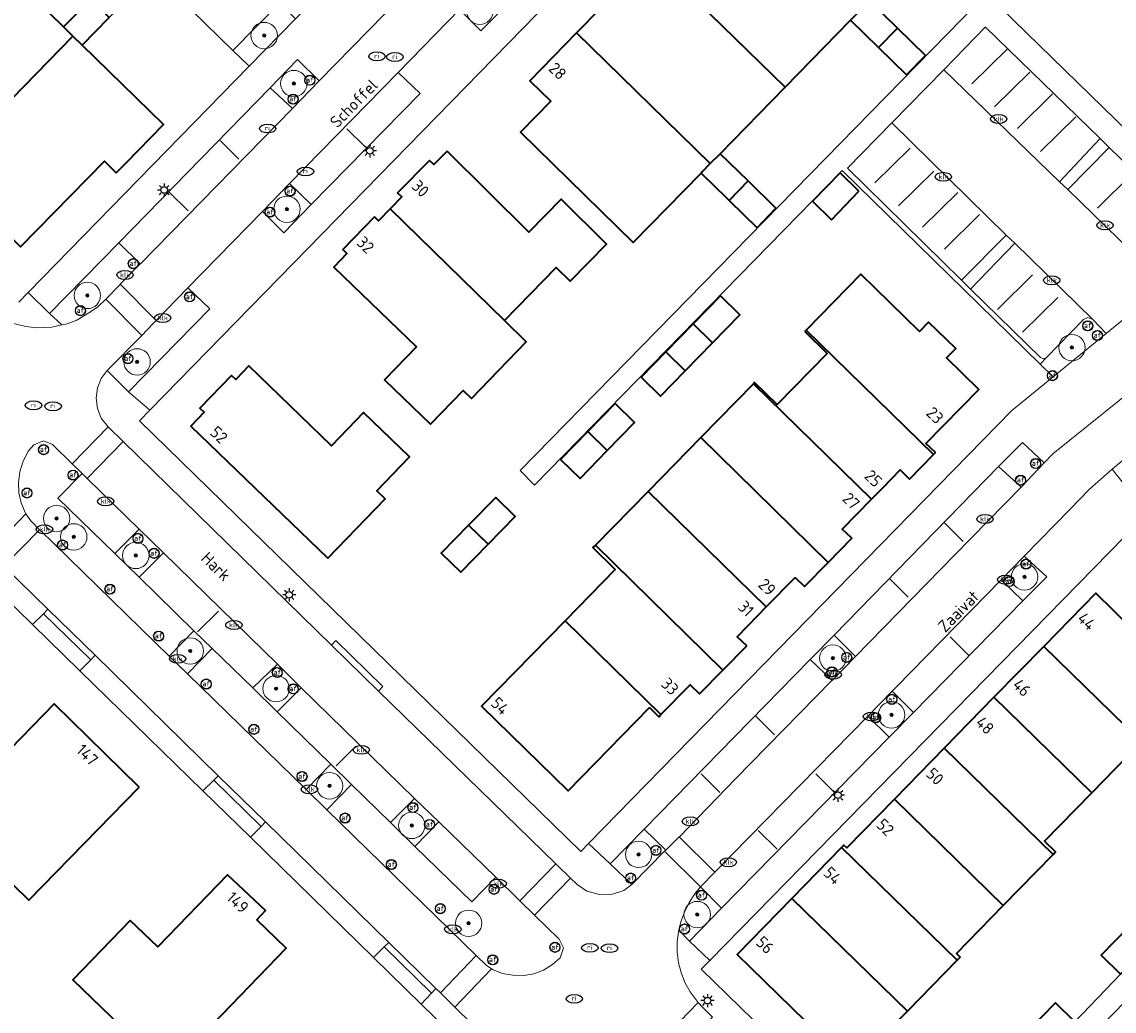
# Model space of a CAD drawing. Header units: metres. Extents: x 103671 to 105190, y 427150 to 429171.
# Tile 196 of 256: x 104039 to 104122, y 428110 to 428185. Entities that reach past the tile are written whole.
import ezdxf
from ezdxf.enums import TextEntityAlignment as Align

# ---------------------------------------------------------------- set-up
doc = ezdxf.new("R2010")
doc.units = ezdxf.units.M
for name, color, linetype, lineweight in [('B-WE-GR-BEPLANTING_CULTUUR_HEESTERS-GV', 253, 'Continuous', 18), ('B-WE-GR-BEPLANTING_CULTUUR_VASTE PLANTENVAK-GV', 253, 'Continuous', 18), ('B-WE-GR-BOOM-S', 253, 'Continuous', 25), ('B-WE-IE-MEUBILAIR-S', 253, 'Continuous', 25), ('B-WE-OG-BEBOUWING-GV', 253, 'Continuous', 35), ('B-WE-OG-BEBOUWING-T18', 7, 'Continuous', 18), ('B-WE-OG-TERREIN_BEGROEID-GV', 253, 'Continuous', 18), ('B-WE-OG-TERREIN_ERF-GV', 253, 'Continuous', 18), ('B-WE-OG-TOPOGRAFIE-T18', 7, 'Continuous', 18), ('B-WE-VH-GESLOTENVERHARDING-GV', 253, 'Continuous', 18), ('B-WE-VH-OPENVERHARDING-GV', 253, 'Continuous', 18), ('B-WE-VH-OPENVERHARDING_BETONELEMENT-GV', 253, 'Continuous', 18), ('B-WE-VH-OPENVERHARDING_BETONSTRAATSTEEN-GV', 253, 'Continuous', 18), ('B-WE-VW-MARKERING_PICTOGRAM-G', 253, 'Continuous', 18)]:
    doc.layers.add(name, color=color, linetype=linetype, lineweight=lineweight)
doc.styles.add('NLCS-ISO', font='NLCS-ISO.ttf')
doc.styles.add('NLCS-ISO-M500-T18', font='NLCS-ISO.ttf', dxfattribs={"height": 0.9})

# ---------------------------------------------------------------- blocks, each defined once
blk = doc.blocks.new('SIE-MEUBILAIR_PAAL_LICHTMAST-SO')
for points in [[(-0.62, 0), (-1, 0)], [(-0.71, 0.71), (-0.44, 0.44)], [(0, 1), (0, 0.62)], [(0.44, 0.44), (0.71, 0.71)], [(1, 0), (0.62, 0)], [(-0.71, -0.71), (-0.44, -0.44)], [(0, -0.62), (0, -1)], [(0.44, -0.44), (0.71, -0.71)]]:
    blk.add_lwpolyline(points)
blk.add_circle((0, 0), 0.5)
blk = doc.blocks.new('SIE-MEUBILAIR_PAAL_AFSLUITPAAL-SO')
blk.add_circle((0, 0), 0.75)
at = {"style": 'NLCS-ISO'}
blk.add_text('af', height=0.75, dxfattribs=at).set_placement((0, 0.05), align=Align.MIDDLE_CENTER)
blk = doc.blocks.new('SIE-MEUBILAIR_PUT_KOLK-SO')
blk.add_ellipse((0, 0), major_axis=(1.25, 0), ratio=0.54)
at = {"style": 'NLCS-ISO'}
blk.add_text('klk', height=0.75, dxfattribs=at).set_placement((0.03, 0), align=Align.MIDDLE_CENTER)
blk = doc.blocks.new('SIE-MEUBILAIR_PUT_RIOOLPUT-SO')
blk.add_ellipse((0, 0), major_axis=(1.25, 0), ratio=0.54)
at = {"style": 'NLCS-ISO'}
blk.add_text('ri', height=0.75, dxfattribs=at).set_placement((-0.04, 0.07), align=Align.MIDDLE_CENTER)
blk = doc.blocks.new('SGR-BOOM_GBKN-SO')
at = {"linetype": 'ByBlock', "lineweight": 18}
h = blk.add_hatch(color=0, dxfattribs=at)
h.dxf.hatch_style = 1
edge = h.paths.add_edge_path()
edge.add_arc((0, 0), 0.25, 0, 360)
at = {"color": 0, "linetype": 'ByBlock', "lineweight": 18}
for radius in [2, 0.25]:
    blk.add_circle((0, 0), radius, dxfattribs=at)
at = {"color": 0, "linetype": 'ByBlock', "lineweight": 18, "style": 'NLCS-ISO'}
blk.add_attdef('SOORT', (2.5, 0), '', height=1.5, dxfattribs=at)

msp = doc.modelspace()

# ---------------------------------------------------------------- linework, layer by layer
at = {"layer": 'B-WE-GR-BEPLANTING_CULTUUR_HEESTERS-GV', "flags": 128}
for points in [[(104055.022, 428182.831), (104056.244, 428181.638), (104059.759, 428185.235), (104058.568, 428186.437)], [(104120.718, 428176.149), (104117.651, 428172.865), (104118.274, 428172.294), (104121.398, 428175.487), (104121.399, 428175.488)], [(104114.247, 428168.218), (104113.599, 428168.845), (104110.224, 428165.426), (104110.894, 428164.749)], [(104117.152, 428158.097), (104121.169, 428161.393), (104120.16, 428162.431), (104119.793, 428162.581), (104119.446, 428162.429), (104116.655, 428159.574), (104116.165, 428159.063)]]:
    msp.add_lwpolyline(points, close=True, dxfattribs=at)
at = {"layer": 'B-WE-GR-BEPLANTING_CULTUUR_VASTE PLANTENVAK-GV', "flags": 128}
for points in [[(104072.19, 428185.927), (104073.811, 428184.324), (104075.304, 428185.802), (104073.647, 428187.412)], [(104059.526, 428178.438), (104059.527, 428178.439), (104061.554, 428180.519), (104059.922, 428182.142), (104057.84, 428179.991)], [(104060.96, 428171.147), (104059.318, 428172.753), (104057.251, 428170.615), (104058.886, 428169.018)], [(104046.485, 428165.107), (104048.007, 428166.649), (104046.373, 428168.261), (104041.13, 428162.893), (104042.068, 428162.035), (104042.454, 428162.122), (104043.2, 428162.402), (104044.105, 428162.937), (104044.758, 428163.387), (104045.398, 428163.977), (104045.4, 428163.979), (104046.477, 428165.099)], [(104051.602, 428164.835), (104049.219, 428162.377), (104048.962, 428162.112), (104048.12, 428161.241), (104045.529, 428158.609), (104045.506, 428158.58), (104047.119, 428156.961), (104053.265, 428163.254)], [(104114.724, 428149.737), (104114.731, 428149.744), (104116.465, 428151.569), (104114.843, 428153.13), (104113.03, 428151.294)], [(104123.905, 428152.999), (104121.622, 428151.111), (104123.054, 428149.317), (104125.385, 428151.209)], [(104047.918, 428142.905), (104049.758, 428144.762), (104047.914, 428146.557), (104046.071, 428144.704)], [(104114.867, 428141.124), (104116.676, 428142.949), (104114.954, 428144.516), (104114.95, 428144.511), (104113.226, 428142.716)], [(104050.19, 428136.934), (104051.573, 428135.585), (104053.452, 428137.511), (104052.069, 428138.859)], [(104100.56, 428138.514), (104098.755, 428136.667), (104100.405, 428135.074), (104102.183, 428136.897)], [(104060.188, 428134.539), (104058.403, 428136.318), (104056.521, 428134.52), (104058.368, 428132.71)], [(104103.12, 428132.368), (104104.742, 428130.791), (104106.59, 428132.668), (104104.955, 428134.269)], [(104064.014, 428127.198), (104062.435, 428128.74), (104060.56, 428126.818), (104062.141, 428125.277)], [(104068.788, 428126.141), (104066.967, 428124.315), (104068.814, 428122.495), (104070.627, 428124.382)], [(104085.233, 428119.612), (104085.268, 428119.637), (104087.728, 428122.142), (104087.818, 428122.23), (104086.186, 428123.821), (104083.593, 428121.184)], [(104089.62, 428115.338), (104092.033, 428117.822), (104090.452, 428119.438), (104090.026, 428118.903), (104089.592, 428118.261), (104089.227, 428117.529), (104088.963, 428116.793), (104088.812, 428116.163)]]:
    msp.add_lwpolyline(points, close=True, dxfattribs=at)
at = {"layer": 'B-WE-OG-BEBOUWING-GV', "flags": 128}
for points in [[(104092.368, 428195.751), (104088.828, 428192.13), (104090.424, 428190.57), (104088.302, 428188.399), (104096.849, 428180.044), (104101.813, 428185.121), (104102.511, 428185.836)], [(104042.901, 428183.921), (104042.186, 428184.62), (104037.109, 428189.584), (104027.204, 428179.444), (104030.804, 428175.923), (104032.364, 428177.53), (104034.562, 428175.384)], [(104086.173, 428186.221), (104084.582, 428187.777), (104081.049, 428184.162), (104091.187, 428174.252), (104091.928, 428175.009), (104096.849, 428180.044), (104088.302, 428188.399)], [(104042.186, 428184.62), (104042.901, 428183.921), (104043.594, 428183.243), (104044.606, 428184.265), (104045.649, 428185.318), (104044.252, 428186.683)], [(104103.93, 428183.052), (104105.368, 428184.522), (104103.251, 428186.592), (104102.511, 428185.836), (104101.813, 428185.121)], [(104103.93, 428183.052), (104106.047, 428180.982), (104107.485, 428182.453), (104105.368, 428184.522)], [(104043.594, 428183.243), (104042.901, 428183.921), (104034.562, 428175.384), (104036.71, 428173.287), (104035.145, 428171.675), (104038.94, 428167.961), (104045.3, 428174.437), (104046.186, 428173.569), (104046.899, 428174.297), (104049.759, 428177.216)], [(104090.572, 428173.622), (104091.187, 428174.252), (104081.049, 428184.162), (104077.509, 428180.541), (104079.104, 428178.981), (104076.808, 428176.632), (104085.35, 428168.281), (104090.488, 428173.537)], [(104071.24, 428175.196), (104070.236, 428174.182), (104069.924, 428174.49), (104067.498, 428172.038), (104067.81, 428171.729), (104066.932, 428170.827), (104075.586, 428162.371), (104079.499, 428166.378), (104080.565, 428165.337), (104083.327, 428168.146), (104079.885, 428171.551), (104077.432, 428169.071)], [(104091.187, 428174.252), (104090.572, 428173.622), (104090.488, 428173.537), (104092.418, 428171.651), (104092.606, 428171.468), (104094.044, 428172.94), (104091.928, 428175.009)], [(104094.044, 428172.94), (104092.606, 428171.468), (104094.724, 428169.399), (104096.161, 428170.871)], [(104102.428, 428172.169), (104101.019, 428173.545), (104098.924, 428171.4), (104100.355, 428170.002)], [(104065.735, 428170.233), (104063.338, 428167.751), (104063.654, 428167.446), (104062.663, 428166.419), (104068.929, 428160.37), (104066.506, 428157.86), (104069.99, 428154.497), (104072.469, 428157.066), (104073.09, 428156.466), (104077.234, 428160.759), (104075.586, 428162.371), (104066.932, 428170.827), (104066.05, 428169.928)], [(104108.246, 428152.357), (104107.523, 428153.053), (104111.519, 428157.139), (104109.086, 428159.525), (104109.777, 428160.234), (104107.722, 428162.236), (104107.025, 428161.521), (104102.583, 428165.871), (104098.444, 428161.645), (104108.091, 428152.198)], [(104089.879, 428162.106), (104091.351, 428160.669), (104093.419, 428162.787), (104091.948, 428164.224)], [(104087.811, 428159.989), (104089.282, 428158.551), (104091.351, 428160.669), (104089.879, 428162.106)], [(104098.335, 428161.533), (104100.031, 428159.872), (104096.243, 428156.003), (104094.546, 428157.665), (104094.446, 428157.562), (104103.388, 428148.814), (104104.25, 428149.695), (104105.569, 428151.043), (104106.284, 428150.343), (104108.091, 428152.198), (104098.444, 428161.645)], [(104089.282, 428158.551), (104087.811, 428159.989), (104085.939, 428158.073), (104087.411, 428156.636)], [(104062.201, 428144.358), (104066.545, 428148.858), (104065.924, 428149.457), (104068.403, 428152.026), (104064.919, 428155.388), (104062.496, 428152.878), (104056.23, 428158.927), (104055.239, 428157.9), (104054.923, 428158.205), (104052.527, 428155.723), (104052.843, 428155.418), (104051.83, 428154.369)], [(104103.388, 428148.814), (104094.446, 428157.562), (104090.458, 428153.49), (104100.115, 428144.032), (104101.912, 428145.871), (104101.177, 428146.554)], [(104083.982, 428156.069), (104081.913, 428153.951), (104083.385, 428152.514), (104085.453, 428154.632)], [(104079.845, 428151.834), (104081.316, 428150.396), (104083.385, 428152.514), (104081.913, 428153.951)], [(104097.605, 428142.894), (104098.321, 428142.195), (104100.115, 428144.032), (104090.458, 428153.49), (104086.47, 428149.418), (104095.426, 428140.665)], [(104072.874, 428146.843), (104074.346, 428145.406), (104076.414, 428147.524), (104074.943, 428148.961)], [(104093.942, 428137.713), (104093.215, 428138.402), (104094.81, 428140.034), (104095.426, 428140.665), (104086.47, 428149.418), (104082.477, 428145.341), (104092.143, 428135.874)], [(104072.874, 428146.843), (104070.806, 428144.726), (104072.277, 428143.288), (104074.346, 428145.406)], [(104090.376, 428134.067), (104092.143, 428135.874), (104082.477, 428145.341), (104082.29, 428145.15), (104083.986, 428143.488), (104080.189, 428139.611), (104087.45, 428132.506), (104089.662, 428134.766)], [(104116.444, 428137.668), (104124.689, 428129.629), (104130.616, 428135.708), (104128.55, 428137.722), (104125.119, 428141.067), (104123.127, 428139.023), (104120.383, 428141.698)], [(104086.581, 428133.026), (104087.281, 428132.333), (104087.45, 428132.506), (104080.189, 428139.611), (104073.846, 428133.134), (104080.41, 428126.717)], [(104112.677, 428133.813), (104120.088, 428126.571), (104123.681, 428130.256), (104124.511, 428129.447), (104124.689, 428129.629), (104116.444, 428137.668)], [(104047.914, 428127.006), (104041.47, 428133.313), (104034.842, 428126.494), (104032.686, 428128.599), (104027.882, 428123.649), (104032.823, 428118.833), (104035.901, 428121.984), (104039.549, 428118.432)], [(104120.088, 428126.571), (104112.677, 428133.813), (104108.894, 428129.942), (104117.148, 428121.894), (104117.334, 428122.085), (104116.504, 428122.894)], [(104105.127, 428126.087), (104113.379, 428118.028), (104117.148, 428121.894), (104108.894, 428129.942)], [(104113.379, 428118.028), (104105.127, 428126.087), (104101.525, 428122.402), (104101.306, 428122.598), (104101.132, 428122.42), (104109.879, 428113.893), (104110.103, 428114.123), (104109.831, 428114.389)], [(104097.368, 428118.562), (104106.113, 428110.03), (104109.879, 428113.893), (104101.132, 428122.42)], [(104050.06, 428105.487), (104059.049, 428114.797), (104056.842, 428116.956), (104057.501, 428117.648), (104054.61, 428120.364), (104049.324, 428114.889), (104047.242, 428116.899), (104042.899, 428112.401)], [(104097.368, 428118.562), (104093.214, 428114.305), (104100.432, 428107.268), (104101.964, 428105.775), (104106.113, 428110.03)], [(104122.272, 428112.829), (104124.341, 428114.947), (104122.869, 428116.384), (104120.8, 428114.266)], [(104115.27, 428108.524), (104116.742, 428107.087), (104118.81, 428109.205), (104117.339, 428110.642)]]:
    msp.add_lwpolyline(points, close=True, dxfattribs=at)
at = {"layer": 'B-WE-OG-TERREIN_BEGROEID-GV', "flags": 128}
for points in [[(104041.012, 428140.482), (104037.676, 428143.736), (104036.547, 428144.828), (104028.138, 428153.052), (104026.999, 428151.852), (104039.83, 428139.325), (104040.664, 428140.144)], [(104046.071, 428144.704), (104041.769, 428148.911), (104043.594, 428150.763), (104042.849, 428151.495), (104041.364, 428152.964), (104040.665, 428153.241), (104039.944, 428152.949), (104039.513, 428152.455), (104039.106, 428151.619), (104038.874, 428150.887), (104038.771, 428150.093), (104038.804, 428149.305), (104038.991, 428148.552), (104039.284, 428147.813), (104039.346, 428147.722), (104039.713, 428147.178), (104040.373, 428146.512), (104040.412, 428146.472), (104050.19, 428136.934), (104052.069, 428138.859), (104047.918, 428142.905)], [(104062.435, 428128.74), (104058.368, 428132.71), (104056.521, 428134.52), (104053.452, 428137.511), (104051.573, 428135.585), (104060.56, 428126.818)], [(104053.911, 428127.863), (104044.586, 428136.996), (104044.251, 428136.641), (104043.414, 428135.826), (104052.744, 428126.716), (104053.569, 428127.518)], [(104076.757, 428118.392), (104074.941, 428120.174), (104073.115, 428118.309), (104068.814, 428122.495), (104066.967, 428124.315), (104064.014, 428127.198), (104062.141, 428125.277), (104073.452, 428114.243), (104074.209, 428113.503), (104074.608, 428113.237), (104074.729, 428113.156), (104075.438, 428112.88), (104076.233, 428112.739), (104077.051, 428112.718), (104077.818, 428112.844), (104078.562, 428113.122), (104079.238, 428113.547), (104079.81, 428114.074), (104080.064, 428114.817), (104079.745, 428115.489), (104077.871, 428117.309)], [(104066.823, 428115.23), (104057.49, 428124.369), (104057.157, 428124.006), (104056.348, 428123.198), (104065.674, 428114.093), (104066.468, 428114.894)], [(104083.999, 428098.421), (104082.01, 428100.381), (104080.884, 428101.469), (104071.835, 428110.317), (104070.739, 428111.41), (104070.403, 428111.747), (104070.059, 428111.384), (104069.292, 428110.561), (104082.884, 428097.29), (104083.65, 428098.076)]]:
    msp.add_lwpolyline(points, close=True, dxfattribs=at)
at = {"layer": 'B-WE-OG-TERREIN_ERF-GV', "flags": 128}
for points in [[(104148.762, 428186.07), (104112.831, 428221.23), (104048.736, 428155.581), (104047.938, 428154.764), (104081.375, 428122.133), (104081.952, 428122.724), (104114.024, 428155.546), (104117.152, 428158.097), (104116.165, 428159.063), (104101.174, 428173.728), (104077.865, 428149.891), (104076.783, 428151.006), (104112.598, 428187.633), (104108.371, 428191.778), (104109.427, 428192.826), (104114.694, 428187.598), (104113.186, 428186.07), (104130.601, 428169.106), (104138.021, 428175.099)], [(104063.338, 428167.751), (104065.735, 428170.233), (104066.05, 428169.928), (104066.932, 428170.827), (104067.81, 428171.729), (104067.498, 428172.038), (104069.924, 428174.49), (104070.236, 428174.182), (104071.24, 428175.196), (104077.432, 428169.071), (104079.885, 428171.551), (104083.327, 428168.146), (104080.565, 428165.337), (104079.499, 428166.378), (104075.586, 428162.371), (104077.234, 428160.759), (104073.09, 428156.466), (104072.469, 428157.066), (104069.99, 428154.497), (104066.506, 428157.86), (104068.929, 428160.37), (104062.663, 428166.419), (104063.654, 428167.446)], [(104101.019, 428173.545), (104102.428, 428172.169), (104100.355, 428170.002), (104098.924, 428171.4)], [(104093.215, 428138.402), (104093.942, 428137.713), (104092.143, 428135.874), (104090.376, 428134.067), (104089.662, 428134.766), (104087.45, 428132.506), (104087.281, 428132.333), (104086.581, 428133.026), (104080.41, 428126.717), (104073.846, 428133.134), (104080.189, 428139.611), (104083.986, 428143.488), (104082.29, 428145.15), (104082.477, 428145.341), (104086.47, 428149.418), (104090.458, 428153.49), (104094.446, 428157.562), (104094.546, 428157.665), (104096.243, 428156.003), (104100.031, 428159.872), (104098.335, 428161.533), (104098.444, 428161.645), (104102.583, 428165.871), (104107.025, 428161.521), (104107.722, 428162.236), (104109.777, 428160.234), (104109.086, 428159.525), (104111.519, 428157.139), (104107.523, 428153.053), (104108.246, 428152.357), (104108.091, 428152.198), (104106.284, 428150.343), (104105.569, 428151.043), (104104.25, 428149.695), (104103.388, 428148.814), (104101.177, 428146.554), (104101.912, 428145.871), (104100.115, 428144.032), (104098.321, 428142.195), (104097.605, 428142.894), (104095.426, 428140.665), (104094.81, 428140.034)], [(104089.282, 428158.551), (104087.411, 428156.636), (104085.939, 428158.073), (104087.811, 428159.989), (104089.879, 428162.106), (104091.948, 428164.224), (104093.419, 428162.787), (104091.351, 428160.669)], [(104066.545, 428148.858), (104062.201, 428144.358), (104051.83, 428154.369), (104052.843, 428155.418), (104052.527, 428155.723), (104054.923, 428158.205), (104055.239, 428157.9), (104056.23, 428158.927), (104062.496, 428152.878), (104064.919, 428155.388), (104068.403, 428152.026), (104065.924, 428149.457)], [(104081.913, 428153.951), (104083.982, 428156.069), (104085.453, 428154.632), (104083.385, 428152.514), (104081.316, 428150.396), (104079.845, 428151.834)], [(104070.806, 428144.726), (104072.874, 428146.843), (104074.943, 428148.961), (104076.414, 428147.524), (104074.346, 428145.406), (104072.277, 428143.288)], [(104041.47, 428133.313), (104047.914, 428127.006), (104039.549, 428118.432), (104035.901, 428121.984), (104032.823, 428118.833), (104027.882, 428123.649), (104032.686, 428128.599), (104034.842, 428126.494)], [(104059.049, 428114.797), (104050.06, 428105.487), (104042.899, 428112.401), (104047.242, 428116.899), (104049.324, 428114.889), (104054.61, 428120.364), (104057.501, 428117.648), (104056.842, 428116.956)]]:
    msp.add_lwpolyline(points, close=True, dxfattribs=at)
for points in [[(104038.793, 428163.746), (104039.518, 428164.49), (104056.244, 428181.638), (104055.022, 428182.831), (104042.367, 428195.196), (104041.222, 428194.015), (104035.611, 428199.546)], [(104037.109, 428189.584), (104042.186, 428184.62), (104044.252, 428186.683), (104047.409, 428189.837), (104048.239, 428189.006), (104049.739, 428187.504), (104048.652, 428186.387), (104047.671, 428187.359), (104046.896, 428186.577), (104045.649, 428185.318), (104044.606, 428184.265), (104043.594, 428183.243), (104049.759, 428177.216), (104046.899, 428174.297), (104046.186, 428173.569), (104045.3, 428174.437), (104038.94, 428167.961)], [(104103.251, 428186.592), (104105.368, 428184.522), (104107.485, 428182.453), (104106.047, 428180.982), (104103.93, 428183.052), (104101.813, 428185.121), (104096.849, 428180.044), (104091.928, 428175.009), (104094.044, 428172.94), (104096.161, 428170.871), (104094.724, 428169.399), (104092.606, 428171.468), (104092.418, 428171.651), (104090.488, 428173.537), (104085.35, 428168.281), (104076.808, 428176.632), (104079.104, 428178.981), (104077.509, 428180.541), (104081.049, 428184.162), (104084.582, 428187.777)], [(104096.616, 428041.467), (104116.256, 428060.109), (104118.514, 428062.246), (104118.28, 428062.444), (104110.757, 428069.822), (104110.204, 428070.571), (104106.563, 428074.172), (104097.969, 428082.563), (104094.38, 428086.067), (104086.476, 428093.784), (104082.884, 428097.29), (104069.292, 428110.561), (104065.674, 428114.093), (104056.348, 428123.198), (104052.744, 428126.716), (104043.414, 428135.826), (104039.83, 428139.325), (104026.999, 428151.852)], [(104123.729, 428147.166), (104091.153, 428113.871), (104090.503, 428113.203), (104105.27, 428098.818), (104107.49, 428101.08), (104109.293, 428099.384), (104109.431, 428099.531), (104108, 428100.929), (104110.095, 428103.074), (104111.504, 428101.698), (104114.673, 428104.969), (104113.201, 428106.407), (104115.27, 428108.524), (104117.339, 428110.642), (104118.81, 428109.205), (104122.272, 428112.829), (104120.8, 428114.266), (104122.869, 428116.384)], [(104123.681, 428130.256), (104120.088, 428126.571), (104116.504, 428122.894), (104117.334, 428122.085), (104117.148, 428121.894), (104113.379, 428118.028), (104109.831, 428114.389), (104110.103, 428114.123), (104109.879, 428113.893), (104106.113, 428110.03), (104101.964, 428105.775), (104100.432, 428107.268), (104093.214, 428114.305), (104097.368, 428118.562), (104101.132, 428122.42), (104101.306, 428122.598), (104101.525, 428122.402), (104105.127, 428126.087), (104108.894, 428129.942), (104112.677, 428133.813), (104116.444, 428137.668), (104120.383, 428141.698), (104123.127, 428139.023)]]:
    msp.add_lwpolyline(points, dxfattribs=at)
at = {"layer": 'B-WE-VH-GESLOTENVERHARDING-GV', "flags": 128}
msp.add_lwpolyline([(104087.505, 428107.818), (104090.255, 428110.68), (104089.652, 428111.499), (104089.258, 428112.207), (104088.969, 428112.944), (104088.778, 428113.691), (104088.667, 428114.496), (104088.683, 428115.266), (104088.783, 428116.045), (104088.812, 428116.163), (104088.963, 428116.793), (104089.227, 428117.529), (104089.592, 428118.261), (104090.026, 428118.903), (104090.452, 428119.438), (104087.728, 428122.142), (104085.268, 428119.637), (104085.233, 428119.612), (104084.632, 428119.174), (104083.773, 428118.882), (104082.789, 428118.861), (104081.838, 428119.124), (104081.101, 428119.633), (104080.596, 428120.107), (104077.871, 428117.309), (104079.745, 428115.489), (104080.064, 428114.817), (104079.81, 428114.074), (104079.238, 428113.547), (104078.562, 428113.122), (104077.818, 428112.844), (104077.051, 428112.718), (104076.233, 428112.739), (104075.438, 428112.88), (104074.729, 428113.156), (104074.608, 428113.237), (104071.835, 428110.317), (104080.884, 428101.469)], dxfattribs=at)
at = {"layer": 'B-WE-VH-OPENVERHARDING-GV', "flags": 128}
for points in [[(104071.883, 428194.371), (104079.556, 428202.272), (104081.6, 428204.309), (104089.281, 428212.188), (104091.314, 428214.25), (104099.002, 428222.139), (104101.035, 428224.188), (104102.655, 428222.613), (104105.531, 428225.457), (104106.436, 428226.732), (104103.645, 428227.063), (104102.004, 428228.483), (104064.054, 428189.613), (104059.759, 428185.235), (104056.244, 428181.638), (104039.518, 428164.49), (104041.13, 428162.893), (104046.373, 428168.261), (104057.84, 428179.991), (104059.922, 428182.142), (104061.554, 428180.519), (104061.562, 428180.528), (104071.513, 428190.719), (104069.861, 428192.321)], [(104058.568, 428186.437), (104044.263, 428200.375), (104040.733, 428196.795), (104042.367, 428195.196), (104055.022, 428182.831)], [(104117.651, 428172.865), (104120.718, 428176.149), (104112.037, 428184.606), (104112.034, 428184.61), (104108.891, 428181.386), (104108.879, 428181.373)], [(104114.247, 428168.218), (104120.16, 428162.431), (104121.169, 428161.393), (104125.721, 428165.1), (104124.097, 428166.598), (104120.185, 428170.418), (104118.274, 428172.294), (104117.651, 428172.865), (104108.879, 428181.373), (104104.949, 428177.343), (104113.599, 428168.845)], [(104059.318, 428172.753), (104060.96, 428171.147), (104069.202, 428179.562), (104067.543, 428181.163)], [(104046.373, 428168.261), (104048.007, 428166.649), (104048.017, 428166.659), (104059.526, 428178.438), (104057.84, 428179.991)], [(104113.599, 428168.845), (104104.949, 428177.343), (104104.941, 428177.335), (104101.573, 428173.904), (104110.224, 428165.426)], [(104124.097, 428166.598), (104124.003, 428166.95), (104124.138, 428167.241), (104126.73, 428169.863), (104126.817, 428170.071), (104126.8, 428170.229), (104126.717, 428170.319), (104121.398, 428175.487), (104118.274, 428172.294), (104120.185, 428170.418)], [(104120.16, 428162.431), (104114.247, 428168.218), (104110.894, 428164.749), (104116.208, 428159.564), (104116.431, 428159.471), (104116.655, 428159.574), (104119.446, 428162.429), (104119.793, 428162.581)], [(104045.398, 428163.977), (104048.12, 428161.241), (104048.962, 428162.112), (104049.219, 428162.377), (104046.485, 428165.107), (104046.477, 428165.099), (104045.4, 428163.979)], [(104079.472, 428121.2), (104080.596, 428120.107), (104081.101, 428119.633), (104081.838, 428119.124), (104082.789, 428118.861), (104083.773, 428118.882), (104084.632, 428119.174), (104085.233, 428119.612), (104083.593, 428121.184), (104081.952, 428122.724), (104081.375, 428122.133), (104047.938, 428154.764), (104048.736, 428155.581), (104047.119, 428156.961), (104045.506, 428158.58), (104045.042, 428157.979), (104044.758, 428157.26), (104044.656, 428156.482), (104044.752, 428155.705), (104045.051, 428154.975), (104045.582, 428154.298), (104046.704, 428153.206), (104062.487, 428137.772), (104062.821, 428138.114), (104066.386, 428134.616), (104066.047, 428134.263)], [(104043.594, 428150.763), (104043.974, 428150.393), (104046.704, 428153.206), (104045.582, 428154.298), (104042.849, 428151.495)], [(104066.047, 428134.263), (104062.487, 428137.772), (104046.704, 428153.206), (104043.974, 428150.393), (104047.914, 428146.557), (104049.758, 428144.762), (104058.403, 428136.318), (104060.188, 428134.539), (104068.788, 428126.141), (104070.627, 428124.382), (104074.941, 428120.174), (104076.757, 428118.392), (104079.472, 428121.2)], [(104043.974, 428150.393), (104043.594, 428150.763), (104041.769, 428148.911), (104046.071, 428144.704), (104047.914, 428146.557)], [(104114.724, 428149.737), (104113.03, 428151.294), (104100.56, 428138.514), (104102.183, 428136.897), (104102.194, 428136.908), (104109.718, 428144.61)], [(104058.403, 428136.318), (104049.758, 428144.762), (104047.918, 428142.905), (104052.069, 428138.859), (104053.452, 428137.511), (104056.521, 428134.52)], [(104114.867, 428141.124), (104113.226, 428142.716), (104113.214, 428142.704), (104105.286, 428134.611), (104104.955, 428134.269), (104106.59, 428132.668)], [(104043.414, 428135.826), (104044.251, 428136.641), (104040.664, 428140.144), (104039.83, 428139.325)], [(104062.487, 428137.772), (104066.047, 428134.263), (104066.386, 428134.616), (104062.821, 428138.114)], [(104098.755, 428136.667), (104086.186, 428123.821), (104087.818, 428122.23), (104088.838, 428123.234), (104088.842, 428123.238), (104093.098, 428127.619), (104100.401, 428135.07), (104100.405, 428135.074)], [(104060.188, 428134.539), (104058.368, 428132.71), (104062.435, 428128.74), (104064.014, 428127.198), (104066.967, 428124.315), (104068.788, 428126.141)], [(104091.525, 428120.568), (104090.452, 428119.438), (104092.033, 428117.822), (104104.742, 428130.791), (104103.12, 428132.368), (104103.119, 428132.367)], [(104056.348, 428123.198), (104057.157, 428124.006), (104053.569, 428127.518), (104052.744, 428126.716)], [(104068.814, 428122.495), (104073.115, 428118.309), (104074.941, 428120.174), (104070.627, 428124.382)], [(104087.728, 428122.142), (104090.452, 428119.438), (104091.525, 428120.568), (104088.838, 428123.234), (104087.818, 428122.23)], [(104080.596, 428120.107), (104079.472, 428121.2), (104076.757, 428118.392), (104077.871, 428117.309)], [(104069.292, 428110.561), (104070.059, 428111.384), (104066.468, 428114.894), (104065.674, 428114.093)], [(104088.383, 428106.928), (104088.6, 428106.71), (104091.349, 428109.568), (104090.618, 428110.305), (104090.255, 428110.68), (104087.505, 428107.818)]]:
    msp.add_lwpolyline(points, close=True, dxfattribs=at)
for points in [[(104075.304, 428185.802), (104073.811, 428184.324), (104072.19, 428185.927), (104067.543, 428181.163), (104069.202, 428179.562), (104060.96, 428171.147), (104058.886, 428169.018), (104057.251, 428170.615), (104051.602, 428164.835), (104053.265, 428163.254), (104047.119, 428156.961), (104048.736, 428155.581), (104112.831, 428221.23)], [(104071.513, 428190.719), (104061.562, 428180.528), (104061.554, 428180.519), (104059.527, 428178.439), (104059.526, 428178.438), (104048.017, 428166.659), (104048.007, 428166.649), (104046.485, 428165.107), (104049.219, 428162.377), (104051.602, 428164.835), (104057.251, 428170.615), (104059.318, 428172.753), (104067.543, 428181.163), (104072.19, 428185.927)], [(104112.598, 428187.633), (104076.783, 428151.006), (104077.865, 428149.891), (104101.174, 428173.728), (104116.165, 428159.063), (104116.655, 428159.574), (104116.431, 428159.471), (104116.208, 428159.564), (104110.894, 428164.749), (104110.224, 428165.426), (104101.573, 428173.904), (104104.941, 428177.335), (104104.949, 428177.343), (104108.879, 428181.373), (104108.891, 428181.386), (104112.034, 428184.61), (104112.037, 428184.606), (104120.718, 428176.149), (104121.399, 428175.488), (104121.398, 428175.487), (104126.717, 428170.319)], [(104130.601, 428169.106), (104113.186, 428186.07)], [(104125.721, 428165.1), (104121.169, 428161.393), (104117.152, 428158.097), (104114.024, 428155.546), (104081.952, 428122.724), (104083.593, 428121.184), (104086.186, 428123.821), (104098.755, 428136.667), (104100.56, 428138.514), (104113.03, 428151.294), (104114.843, 428153.13), (104116.465, 428151.569), (104117.13, 428152.269), (104124.736, 428158.378)], [(104038.388, 428162.15), (104039.332, 428161.906), (104040.149, 428161.817), (104041.301, 428161.863), (104042.068, 428162.035), (104041.13, 428162.893), (104039.518, 428164.49), (104038.793, 428163.746)], [(104124.736, 428158.378), (104117.13, 428152.269), (104116.465, 428151.569), (104114.731, 428149.744), (104114.724, 428149.737), (104109.718, 428144.61), (104102.194, 428136.908), (104102.183, 428136.897), (104100.405, 428135.074), (104100.401, 428135.07), (104093.098, 428127.619), (104088.842, 428123.238), (104088.838, 428123.234), (104091.525, 428120.568), (104103.119, 428132.367), (104103.12, 428132.368), (104104.955, 428134.269), (104105.286, 428134.611), (104113.214, 428142.704), (104113.226, 428142.716), (104114.95, 428144.511), (104114.954, 428144.516), (104118.423, 428148.05), (104119.913, 428149.584), (104121.622, 428151.111), (104123.905, 428152.999)], [(104105.27, 428098.818), (104090.503, 428113.203), (104091.153, 428113.871), (104089.62, 428115.338), (104088.812, 428116.163), (104088.783, 428116.045), (104088.683, 428115.266), (104088.667, 428114.496), (104088.778, 428113.691), (104088.969, 428112.944), (104089.258, 428112.207), (104089.652, 428111.499), (104090.255, 428110.68), (104090.618, 428110.305), (104091.349, 428109.568)], [(104122.272, 428112.829), (104118.81, 428109.205), (104116.742, 428107.087), (104114.673, 428104.969), (104111.504, 428101.698), (104109.431, 428099.531), (104109.293, 428099.384), (104110.359, 428098.294), (104115.895, 428103.858), (104117.964, 428105.976), (104120.033, 428108.094), (104123.434, 428111.6)]]:
    msp.add_lwpolyline(points, dxfattribs=at)
at = {"layer": 'B-WE-VH-OPENVERHARDING_BETONELEMENT-GV', "flags": 128}
for points in [[(104044.586, 428136.996), (104041.012, 428140.482), (104040.664, 428140.144), (104044.251, 428136.641)], [(104057.49, 428124.369), (104053.911, 428127.863), (104053.569, 428127.518), (104057.157, 428124.006)], [(104066.823, 428115.23), (104066.468, 428114.894), (104070.059, 428111.384), (104070.403, 428111.747)]]:
    msp.add_lwpolyline(points, close=True, dxfattribs=at)
at = {"layer": 'B-WE-VH-OPENVERHARDING_BETONSTRAATSTEEN-GV', "flags": 128}
for points in [[(104038.874, 428150.887), (104039.106, 428151.619), (104039.513, 428152.455), (104039.944, 428152.949), (104040.665, 428153.241), (104041.364, 428152.964), (104042.849, 428151.495), (104045.582, 428154.298), (104045.051, 428154.975), (104044.752, 428155.705), (104044.656, 428156.482), (104044.758, 428157.26), (104045.042, 428157.979), (104045.506, 428158.58), (104045.529, 428158.609), (104048.12, 428161.241), (104045.398, 428163.977), (104044.758, 428163.387), (104044.105, 428162.937), (104043.2, 428162.402), (104042.454, 428162.122), (104042.068, 428162.035), (104041.301, 428161.863), (104040.149, 428161.817), (104039.332, 428161.906), (104038.388, 428162.15)], [(104123.054, 428149.317), (104121.622, 428151.111), (104119.913, 428149.584), (104118.423, 428148.05), (104114.954, 428144.516), (104116.676, 428142.949), (104114.867, 428141.124), (104106.59, 428132.668), (104104.742, 428130.791), (104092.033, 428117.822), (104089.62, 428115.338), (104091.153, 428113.871), (104123.729, 428147.166)], [(104036.547, 428144.828), (104039.346, 428147.722), (104039.284, 428147.813), (104038.991, 428148.552)]]:
    msp.add_lwpolyline(points, dxfattribs=at)
for points in [[(104036.547, 428144.828), (104037.676, 428143.736), (104040.373, 428146.512), (104039.713, 428147.178), (104039.346, 428147.722)], [(104051.573, 428135.585), (104050.19, 428136.934), (104040.412, 428146.472), (104040.373, 428146.512), (104037.676, 428143.736), (104041.012, 428140.482), (104044.586, 428136.996), (104053.911, 428127.863), (104057.49, 428124.369), (104066.823, 428115.23), (104070.403, 428111.747), (104070.739, 428111.41), (104073.452, 428114.243), (104062.141, 428125.277), (104060.56, 428126.818)], [(104073.452, 428114.243), (104070.739, 428111.41), (104071.835, 428110.317), (104074.608, 428113.237), (104074.209, 428113.503)]]:
    msp.add_lwpolyline(points, close=True, dxfattribs=at)
at = {"layer": 'B-WE-VW-MARKERING_PICTOGRAM-G', "flags": 128}
for points in [[(104111.003, 428180.297), (104113.665, 428182.926)], [(104112.726, 428178.563), (104115.388, 428181.192)], [(104114.459, 428176.91), (104117.121, 428179.539)], [(104116.212, 428175.166), (104118.874, 428177.795)], [(104063.654, 428176.904), (104065.075, 428175.492)], [(104054.059, 428176.011), (104055.48, 428174.599)], [(104103.659, 428172.801), (104106.322, 428175.43)], [(104105.453, 428171.047), (104108.115, 428173.675)], [(104120.513, 428170.875), (104123.176, 428173.503)], [(104050.201, 428172.087), (104051.621, 428170.676)], [(104107.266, 428169.444), (104109.929, 428172.073)], [(104108.915, 428167.766), (104111.577, 428170.394)], [(104112.941, 428163.206), (104115.603, 428165.835)], [(104114.845, 428161.482), (104117.507, 428164.111)], [(104108.923, 428147.037), (104110.343, 428145.626)], [(104104.762, 428142.805), (104106.183, 428141.394)], [(104052.335, 428138.768), (104053.917, 428140.34)], [(104109.352, 428138.395), (104110.773, 428136.983)], [(104094.627, 428132.384), (104096.048, 428130.972)], [(104062.844, 428128.611), (104064.323, 428130.109)], [(104090.491, 428128.003), (104091.911, 428126.591)], [(104099.171, 428128.003), (104100.592, 428126.591)], [(104094.823, 428123.713), (104096.244, 428122.301)]]:
    msp.add_lwpolyline(points, dxfattribs=at)

# ---------------------------------------------------------------- block references
at = {"layer": 'B-WE-GR-BOOM-S', "xscale": 0.5, "yscale": 0.5, "zscale": 0.5}
for p in [(104073.727, 428185.808), (104057.39, 428183.959), (104059.636, 428180.322), (104059.114, 428170.796), (104043.993, 428164.265), (104118.584, 428160.311), (104047.764, 428159.228), (104041.667, 428147.36), (104042.963, 428145.966), (104047.666, 428144.558), (104114.991, 428142.931), (104051.788, 428137.319), (104100.469, 428136.781), (104058.295, 428134.464), (104104.919, 428132.478), (104062.347, 428127.101), (104068.575, 428124.1), (104085.756, 428121.903), (104090.193, 428117.344), (104072.879, 428116.684)]:
    msp.add_blockref('SGR-BOOM_GBKN-SO', p, dxfattribs=at)
at = {"layer": 'B-WE-IE-MEUBILAIR-S', "xscale": 0.5, "yscale": 0.5, "zscale": 0.5}
for name, p in [('SIE-MEUBILAIR_PUT_RIOOLPUT-SO', (104065.937, 428182.386)), ('SIE-MEUBILAIR_PUT_RIOOLPUT-SO', (104067.294, 428182.337)), ('SIE-MEUBILAIR_PAAL_AFSLUITPAAL-SO', (104060.848, 428180.583)), ('SIE-MEUBILAIR_PAAL_AFSLUITPAAL-SO', (104060.852, 428180.565)), ('SIE-MEUBILAIR_PAAL_AFSLUITPAAL-SO', (104059.579, 428179.146)), ('SIE-MEUBILAIR_PAAL_AFSLUITPAAL-SO', (104059.583, 428179.128)), ('SIE-MEUBILAIR_PUT_KOLK-SO', (104113.026, 428177.64)), ('SIE-MEUBILAIR_PUT_RIOOLPUT-SO', (104057.656, 428176.914)), ('SIE-MEUBILAIR_PAAL_LICHTMAST-SO', (104065.388, 428175.221)), ('SIE-MEUBILAIR_PUT_RIOOLPUT-SO', (104060.523, 428173.658)), ('SIE-MEUBILAIR_PUT_KOLK-SO', (104108.837, 428173.258)), ('SIE-MEUBILAIR_PAAL_LICHTMAST-SO', (104049.817, 428172.254)), ('SIE-MEUBILAIR_PAAL_AFSLUITPAAL-SO', (104059.353, 428172.178)), ('SIE-MEUBILAIR_PAAL_AFSLUITPAAL-SO', (104059.357, 428172.16)), ('SIE-MEUBILAIR_PAAL_AFSLUITPAAL-SO', (104057.83, 428170.589)), ('SIE-MEUBILAIR_PAAL_AFSLUITPAAL-SO', (104057.834, 428170.571)), ('SIE-MEUBILAIR_PUT_KOLK-SO', (104121.084, 428169.58)), ('SIE-MEUBILAIR_PAAL_AFSLUITPAAL-SO', (104047.471, 428166.68)), ('SIE-MEUBILAIR_PAAL_AFSLUITPAAL-SO', (104047.475, 428166.662)), ('SIE-MEUBILAIR_PUT_KOLK-SO', (104046.845, 428165.821)), ('SIE-MEUBILAIR_PUT_KOLK-SO', (104117.052, 428165.417)), ('SIE-MEUBILAIR_PAAL_AFSLUITPAAL-SO', (104051.738, 428164.163)), ('SIE-MEUBILAIR_PAAL_AFSLUITPAAL-SO', (104051.742, 428164.145)), ('SIE-MEUBILAIR_PAAL_AFSLUITPAAL-SO', (104043.468, 428163.123)), ('SIE-MEUBILAIR_PAAL_AFSLUITPAAL-SO', (104043.472, 428163.105)), ('SIE-MEUBILAIR_PUT_KOLK-SO', (104049.702, 428162.563)), ('SIE-MEUBILAIR_PAAL_AFSLUITPAAL-SO', (104119.778, 428161.97)), ('SIE-MEUBILAIR_PAAL_AFSLUITPAAL-SO', (104119.782, 428161.952)), ('SIE-MEUBILAIR_PAAL_AFSLUITPAAL-SO', (104120.513, 428161.241)), ('SIE-MEUBILAIR_PAAL_AFSLUITPAAL-SO', (104120.517, 428161.223)), ('SIE-MEUBILAIR_PAAL_AFSLUITPAAL-SO', (104047.069, 428159.482)), ('SIE-MEUBILAIR_PAAL_AFSLUITPAAL-SO', (104047.073, 428159.464)), ('SIE-MEUBILAIR_PAAL_AFSLUITPAAL-SO', (104117.104, 428158.195)), ('SIE-MEUBILAIR_PAAL_AFSLUITPAAL-SO', (104117.108, 428158.177)), ('SIE-MEUBILAIR_PUT_RIOOLPUT-SO', (104039.915, 428155.936)), ('SIE-MEUBILAIR_PUT_RIOOLPUT-SO', (104041.398, 428155.868)), ('SIE-MEUBILAIR_PAAL_AFSLUITPAAL-SO', (104040.675, 428152.588)), ('SIE-MEUBILAIR_PAAL_AFSLUITPAAL-SO', (104040.679, 428152.57)), ('SIE-MEUBILAIR_PAAL_AFSLUITPAAL-SO', (104115.827, 428151.53)), ('SIE-MEUBILAIR_PAAL_AFSLUITPAAL-SO', (104115.831, 428151.512)), ('SIE-MEUBILAIR_PAAL_AFSLUITPAAL-SO', (104042.91, 428150.658)), ('SIE-MEUBILAIR_PAAL_AFSLUITPAAL-SO', (104042.914, 428150.64)), ('SIE-MEUBILAIR_PAAL_AFSLUITPAAL-SO', (104114.689, 428150.272)), ('SIE-MEUBILAIR_PAAL_AFSLUITPAAL-SO', (104114.693, 428150.254)), ('SIE-MEUBILAIR_PAAL_AFSLUITPAAL-SO', (104039.419, 428149.304)), ('SIE-MEUBILAIR_PAAL_AFSLUITPAAL-SO', (104039.423, 428149.286)), ('SIE-MEUBILAIR_PUT_KOLK-SO', (104045.381, 428148.666)), ('SIE-MEUBILAIR_PUT_KOLK-SO', (104111.996, 428147.316)), ('SIE-MEUBILAIR_PUT_KOLK-SO', (104040.744, 428146.542)), ('SIE-MEUBILAIR_PAAL_AFSLUITPAAL-SO', (104042.112, 428145.359)), ('SIE-MEUBILAIR_PAAL_AFSLUITPAAL-SO', (104042.116, 428145.341)), ('SIE-MEUBILAIR_PAAL_AFSLUITPAAL-SO', (104047.827, 428145.861)), ('SIE-MEUBILAIR_PAAL_AFSLUITPAAL-SO', (104047.831, 428145.843)), ('SIE-MEUBILAIR_PAAL_AFSLUITPAAL-SO', (104049.048, 428144.732)), ('SIE-MEUBILAIR_PAAL_AFSLUITPAAL-SO', (104049.052, 428144.714)), ('SIE-MEUBILAIR_PAAL_AFSLUITPAAL-SO', (104115.097, 428143.909)), ('SIE-MEUBILAIR_PAAL_AFSLUITPAAL-SO', (104115.101, 428143.891)), ('SIE-MEUBILAIR_PAAL_AFSLUITPAAL-SO', (104045.704, 428142.013)), ('SIE-MEUBILAIR_PAAL_AFSLUITPAAL-SO', (104045.708, 428141.995)), ('SIE-MEUBILAIR_PUT_KOLK-SO', (104113.564, 428142.729)), ('SIE-MEUBILAIR_PAAL_AFSLUITPAAL-SO', (104113.824, 428142.587)), ('SIE-MEUBILAIR_PAAL_AFSLUITPAAL-SO', (104113.828, 428142.569)), ('SIE-MEUBILAIR_PAAL_LICHTMAST-SO', (104059.291, 428141.572)), ('SIE-MEUBILAIR_PUT_KOLK-SO', (104055.098, 428139.292)), ('SIE-MEUBILAIR_PAAL_AFSLUITPAAL-SO', (104049.39, 428138.457)), ('SIE-MEUBILAIR_PAAL_AFSLUITPAAL-SO', (104049.394, 428138.439)), ('SIE-MEUBILAIR_PUT_KOLK-SO', (104050.835, 428136.724)), ('SIE-MEUBILAIR_PAAL_AFSLUITPAAL-SO', (104101.518, 428136.837)), ('SIE-MEUBILAIR_PAAL_AFSLUITPAAL-SO', (104101.522, 428136.819)), ('SIE-MEUBILAIR_PAAL_AFSLUITPAAL-SO', (104058.379, 428135.699)), ('SIE-MEUBILAIR_PAAL_AFSLUITPAAL-SO', (104058.383, 428135.681)), ('SIE-MEUBILAIR_PUT_KOLK-SO', (104100.489, 428135.52)), ('SIE-MEUBILAIR_PAAL_AFSLUITPAAL-SO', (104100.399, 428135.74)), ('SIE-MEUBILAIR_PAAL_AFSLUITPAAL-SO', (104100.403, 428135.722)), ('SIE-MEUBILAIR_PAAL_AFSLUITPAAL-SO', (104052.995, 428134.822)), ('SIE-MEUBILAIR_PAAL_AFSLUITPAAL-SO', (104052.999, 428134.804)), ('SIE-MEUBILAIR_PAAL_AFSLUITPAAL-SO', (104059.583, 428134.455)), ('SIE-MEUBILAIR_PAAL_AFSLUITPAAL-SO', (104059.587, 428134.436)), ('SIE-MEUBILAIR_PAAL_AFSLUITPAAL-SO', (104104.937, 428133.661)), ('SIE-MEUBILAIR_PAAL_AFSLUITPAAL-SO', (104104.941, 428133.643)), ('SIE-MEUBILAIR_PUT_KOLK-SO', (104103.403, 428132.353)), ('SIE-MEUBILAIR_PAAL_AFSLUITPAAL-SO', (104103.714, 428132.263)), ('SIE-MEUBILAIR_PAAL_AFSLUITPAAL-SO', (104103.718, 428132.245)), ('SIE-MEUBILAIR_PAAL_AFSLUITPAAL-SO', (104056.608, 428131.392)), ('SIE-MEUBILAIR_PAAL_AFSLUITPAAL-SO', (104056.612, 428131.374)), ('SIE-MEUBILAIR_PUT_KOLK-SO', (104064.754, 428129.826)), ('SIE-MEUBILAIR_PAAL_AFSLUITPAAL-SO', (104060.258, 428127.818)), ('SIE-MEUBILAIR_PAAL_AFSLUITPAAL-SO', (104060.262, 428127.8)), ('SIE-MEUBILAIR_PUT_KOLK-SO', (104060.819, 428126.839)), ('SIE-MEUBILAIR_PAAL_LICHTMAST-SO', (104100.859, 428126.396)), ('SIE-MEUBILAIR_PAAL_AFSLUITPAAL-SO', (104068.658, 428125.461)), ('SIE-MEUBILAIR_PAAL_AFSLUITPAAL-SO', (104068.662, 428125.443)), ('SIE-MEUBILAIR_PAAL_AFSLUITPAAL-SO', (104063.515, 428124.667)), ('SIE-MEUBILAIR_PAAL_AFSLUITPAAL-SO', (104063.519, 428124.649)), ('SIE-MEUBILAIR_PAAL_AFSLUITPAAL-SO', (104069.918, 428124.183)), ('SIE-MEUBILAIR_PAAL_AFSLUITPAAL-SO', (104069.922, 428124.165)), ('SIE-MEUBILAIR_PUT_KOLK-SO', (104089.672, 428124.403)), ('SIE-MEUBILAIR_PAAL_AFSLUITPAAL-SO', (104087.069, 428122.217)), ('SIE-MEUBILAIR_PAAL_AFSLUITPAAL-SO', (104087.073, 428122.199)), ('SIE-MEUBILAIR_PUT_KOLK-SO', (104092.553, 428121.309)), ('SIE-MEUBILAIR_PAAL_AFSLUITPAAL-SO', (104067.025, 428121.146)), ('SIE-MEUBILAIR_PAAL_AFSLUITPAAL-SO', (104067.029, 428121.128)), ('SIE-MEUBILAIR_PUT_KOLK-SO', (104075.111, 428119.685)), ('SIE-MEUBILAIR_PAAL_AFSLUITPAAL-SO', (104085.151, 428120.119)), ('SIE-MEUBILAIR_PAAL_AFSLUITPAAL-SO', (104085.155, 428120.101)), ('SIE-MEUBILAIR_PAAL_AFSLUITPAAL-SO', (104074.8, 428119.267)), ('SIE-MEUBILAIR_PAAL_AFSLUITPAAL-SO', (104074.804, 428119.249)), ('SIE-MEUBILAIR_PAAL_AFSLUITPAAL-SO', (104090.52, 428118.815)), ('SIE-MEUBILAIR_PAAL_AFSLUITPAAL-SO', (104090.524, 428118.797)), ('SIE-MEUBILAIR_PAAL_AFSLUITPAAL-SO', (104070.733, 428117.799)), ('SIE-MEUBILAIR_PAAL_AFSLUITPAAL-SO', (104070.737, 428117.781)), ('SIE-MEUBILAIR_PUT_KOLK-SO', (104071.682, 428116.23)), ('SIE-MEUBILAIR_PAAL_AFSLUITPAAL-SO', (104089.228, 428116.256)), ('SIE-MEUBILAIR_PAAL_AFSLUITPAAL-SO', (104089.232, 428116.238)), ('SIE-MEUBILAIR_PAAL_AFSLUITPAAL-SO', (104079.416, 428114.871)), ('SIE-MEUBILAIR_PAAL_AFSLUITPAAL-SO', (104079.42, 428114.853)), ('SIE-MEUBILAIR_PUT_RIOOLPUT-SO', (104082.06, 428114.822)), ('SIE-MEUBILAIR_PUT_RIOOLPUT-SO', (104083.555, 428114.794)), ('SIE-MEUBILAIR_PAAL_AFSLUITPAAL-SO', (104074.703, 428113.921)), ('SIE-MEUBILAIR_PAAL_AFSLUITPAAL-SO', (104074.707, 428113.903)), ('SIE-MEUBILAIR_PUT_RIOOLPUT-SO', (104080.886, 428110.956)), ('SIE-MEUBILAIR_PAAL_LICHTMAST-SO', (104090.975, 428110.819))]:
    msp.add_blockref(name, p, dxfattribs=at)

# ---------------------------------------------------------------- texts
at = {"layer": 'B-WE-OG-BEBOUWING-T18', "style": 'NLCS-ISO-M500-T18'}
for s, rotation, p in [('28', 315.6, (104079.622, 428181.272)), ('30', 315.3, (104069.228, 428172.365)), ('32', 316, (104065.065, 428168.1)), ('23', 315.6, (104108.206, 428155.182)), ('52', 316, (104053.963, 428153.699)), ('25', 315.6, (104103.535, 428150.394)), ('27', 315.6, (104101.861, 428148.683)), ('29', 315.6, (104095.492, 428142.163)), ('31', 315.7, (104093.898, 428140.531)), ('44', 315.7, (104119.7, 428139.569)), ('33', 315.6, (104088.134, 428134.635)), ('46', 315.7, (104114.79, 428134.545)), ('54', 315.6, (104075.261, 428133.149)), ('48', 315.7, (104111.994, 428131.684)), ('147', 315.6, (104043.992, 428129.445)), ('50', 315.7, (104108.211, 428127.813)), ('52', 315.7, (104104.444, 428123.958)), ('54', 315.7, (104100.451, 428120.29)), ('149', 316.8, (104055.383, 428118.266)), ('56', 315.7, (104095.327, 428115.038))]:
    msp.add_text(s, height=0.9, rotation=rotation, dxfattribs=at).set_placement(p, align=Align.MIDDLE)
at = {"layer": 'B-WE-OG-TOPOGRAFIE-T18', "style": 'NLCS-ISO-M500-T18'}
for s, rotation, p in [('Schoffel', 45.7, (104064.178, 428178.819)), ('Hark', 315.7, (104053.741, 428143.713)), ('Zaaivat', 45.7, (104109.985, 428140.335))]:
    msp.add_text(s, height=0.9, rotation=rotation, dxfattribs=at).set_placement(p, align=Align.MIDDLE)

doc.saveas('drawing.dxf')
